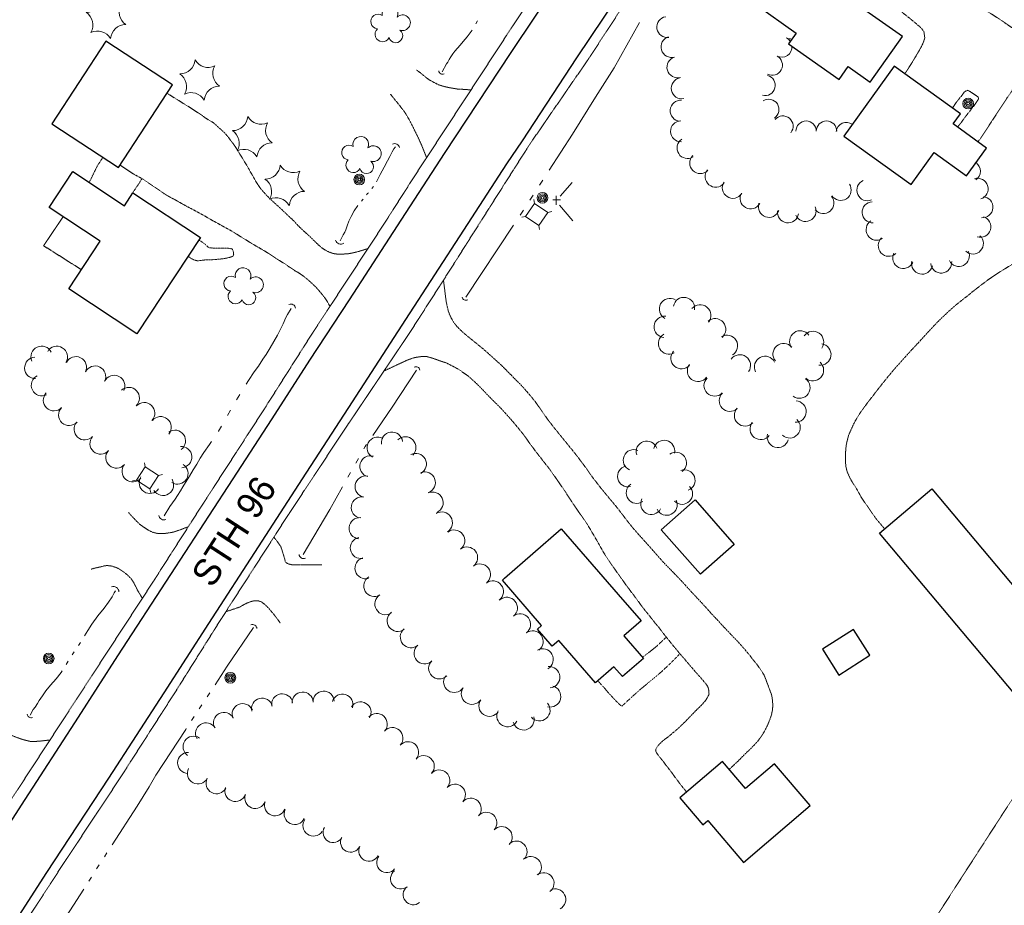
# Model space of a CAD drawing. Extents: x 863487 to 870045, y 569252 to 575761.
# Tile 58 of 66: x 868514 to 868885, y 573684 to 574017. Entities that reach past the tile are written whole.
import ezdxf

# ---------------------------------------------------------------- set-up
doc = ezdxf.new("R2010")
doc.units = 0
doc.header["$LTSCALE"] = 0.005
doc.header["$MEASUREMENT"] = 0
for name, pattern in [('DGN Style 3', [37.5, 25, -12.5]), ('DGN Style 4', [56.5, 25, -12.5, 6.5, -12.5]), ('DGN Style 5', [20, 10, -10]), ('DGN Style 6', [74.75, 25, -12.5, 6.25, -12.5, 6, -12.5])]:
    doc.linetypes.add(name, pattern=pattern)
for name, color, linetype, lineweight in [('E_DWY', 2, 'DGN Style 3', 15), ('E_LAND_Vegetation', 3, 'Continuous', 15), ('E_MAP_Limits', 3, 'DGN Style 3', 15), ('E_MISCPROP', 30, 'Continuous', 15), ('E_MISCPROP_HvyDash', 241, 'DGN Style 3', 25), ('E_MISCPROP_HvyLine', 241, 'Continuous', 25), ('E_MISCPROP_Railing', 30, 'Continuous', 15), ('E_PATH_Sidewalk', 2, 'DGN Style 5', 15), ('E_RDWY', 21, 'Continuous', 25), ('E_RDWY_Gravel', 21, 'DGN Style 3', 25), ('E_RDWY_Name', 21, 'Continuous', 15), ('E_UTL_AboveGroundPipe', 30, 'DGN Style 4', 15), ('E_WTR', 4, 'DGN Style 6', 15)]:
    doc.layers.add(name, color=color, linetype=linetype, lineweight=lineweight)
doc.styles.add('Style-IGR_FONT_0', font='IGR_FONT_0.shx')

# ---------------------------------------------------------------- blocks, each defined once
blk = doc.blocks.new('CULVRT_7')
at = {"layer": 'E_MISCPROP_Railing', "color": 40, "linetype": 'Continuous', "lineweight": 0}
blk.add_arc((10, 7.5), 12.5, 216.8789, 323.1185, dxfattribs=at)
blk = doc.blocks.new('CULVRT_8')
at = {"layer": 'E_MISCPROP_Railing', "color": 40, "linetype": 'Continuous', "lineweight": 0}
blk.add_arc((10, 7.5), 12.5, 216.8793, 323.1188, dxfattribs=at)
blk = doc.blocks.new('CULVRT_9')
at = {"layer": 'E_MISCPROP_Railing', "color": 40, "linetype": 'Continuous', "lineweight": 0}
blk.add_arc((10, 7.5), 12.5, 216.8793, 323.1189, dxfattribs=at)
blk = doc.blocks.new('CULVRT_10')
at = {"layer": 'E_MISCPROP_Railing', "color": 40, "linetype": 'Continuous', "lineweight": 0}
blk.add_arc((10, 7.5), 12.5, 216.8793, 323.1189, dxfattribs=at)
blk = doc.blocks.new('CULVRT_11')
at = {"layer": 'E_MISCPROP_Railing', "color": 40, "linetype": 'Continuous', "lineweight": 0}
blk.add_arc((10, 7.5), 12.5, 216.8784, 323.1179, dxfattribs=at)
blk = doc.blocks.new('CULVRT_12')
at = {"layer": 'E_MISCPROP_Railing', "color": 40, "linetype": 'Continuous', "lineweight": 0}
blk.add_arc((10, 7.5), 12.5, 216.8791, 323.1186, dxfattribs=at)
blk = doc.blocks.new('CULVRT_13')
at = {"layer": 'E_MISCPROP_Railing', "color": 40, "linetype": 'Continuous', "lineweight": 0}
blk.add_arc((10, 7.5), 12.5, 216.8801, 323.1197, dxfattribs=at)
blk = doc.blocks.new('CULVRT_14')
at = {"layer": 'E_MISCPROP_Railing', "color": 40, "linetype": 'Continuous', "lineweight": 0}
blk.add_arc((10, 7.5), 12.5, 216.879, 323.1186, dxfattribs=at)
blk = doc.blocks.new('CULVRT_15')
at = {"layer": 'E_MISCPROP_Railing', "color": 40, "linetype": 'Continuous', "lineweight": 0}
blk.add_arc((10, 7.5), 12.5, 216.8793, 323.1188, dxfattribs=at)
blk = doc.blocks.new('CULVRT_16')
at = {"layer": 'E_MISCPROP_Railing', "color": 40, "linetype": 'Continuous', "lineweight": 0}
blk.add_arc((10, 7.5), 12.5, 216.8797, 323.1192, dxfattribs=at)
blk = doc.blocks.new('CULVRT_17')
at = {"layer": 'E_MISCPROP_Railing', "color": 40, "linetype": 'Continuous', "lineweight": 0}
blk.add_arc((10, 7.5), 12.5, 216.8801, 323.1197, dxfattribs=at)
blk = doc.blocks.new('POLE')
at = {"layer": 'E_MISCPROP', "color": 20, "linetype": 'Continuous', "lineweight": 0}
for centre, radius in [((-0.01, 0.02), 2.02), ((-0.01, 0.03), 1.52), ((0, -0.01), 1.01), ((0, 0), 0.502)]:
    blk.add_circle(centre, radius, dxfattribs=at)
blk = doc.blocks.new('PED')
at = {"layer": 'E_UTL_AboveGroundPipe', "color": 101, "linetype": 'Continuous', "lineweight": 13}
for p, q in [((-3.12, 2.9), (-4.17, 3.96)), ((2.88, 2.9), (3.94, 3.96)), ((-4.18, -4.16), (-3.12, -3.1)), ((3.94, -4.16), (2.88, -3.1))]:
    blk.add_line(p, q, dxfattribs=at)
at = {"layer": 'E_UTL_AboveGroundPipe', "color": 101, "linetype": 'Continuous', "lineweight": 13, "flags": 128}
blk.add_lwpolyline([(-3.12, -3.1), (2.88, -3.1), (2.88, 2.9), (-3.12, 2.9)], close=True, dxfattribs=at)
blk = doc.blocks.new('POLE_1')
at = {"layer": 'E_MISCPROP', "color": 20, "linetype": 'Continuous', "lineweight": 0}
for centre, radius in [((-0.01, 0.02), 2.02), ((-0.01, 0.03), 1.52), ((0, -0.01), 1.01), ((0, 0), 0.502)]:
    blk.add_circle(centre, radius, dxfattribs=at)
blk = doc.blocks.new('POLE_2')
at = {"layer": 'E_MISCPROP', "color": 20, "linetype": 'Continuous', "lineweight": 0}
for centre, radius in [((-0.01, 0.02), 2.02), ((-0.01, 0.03), 1.52), ((0, -0.01), 1.01), ((0, 0), 0.502)]:
    blk.add_circle(centre, radius, dxfattribs=at)
blk = doc.blocks.new('PINEL')
at = {"layer": 'E_LAND_Vegetation', "color": 93, "linetype": 'Continuous', "lineweight": 0}
for centre, start, end in [((-8.14, 7.32), 275.2113, 0.9763), ((2.26, 10.71), 215.2113, 300.9763), ((10.41, 3.41), 155.2113, 240.9763), ((-10.4, -3.39), 335.2113, 60.9763), ((8.15, -7.3), 95.2114, 180.9763), ((-2.25, -10.7), 35.2113, 120.9763)]:
    blk.add_arc(centre, 5.72, start, end, dxfattribs=at)
blk = doc.blocks.new('TREE')
at = {"layer": 'E_LAND_Vegetation', "color": 93, "linetype": 'Continuous', "lineweight": 0}
for centre, radius, start, end in [((-1.47, 4.28), 2.78, 1.3946, 209.1676), ((3.57, 2.42), 2.97, 278.4237, 139.6576), ((-4.47, 0.2), 2.78, 78.0716, 279.0827), ((-2.01, -4.2), 2.61, 140.7798, 358.7124), ((3.46, -3.43), 2.97, 196.0746, 79.0478)]:
    blk.add_arc(centre, radius, start, end, dxfattribs=at)

msp = doc.modelspace()

# ---------------------------------------------------------------- linework, layer by layer
at = {"layer": 'E_DWY', "color": 51, "linetype": 'DGN Style 3', "flags": 128}
for points in [[(868792.38, 574096.32), (868793.31, 574092.66), (868793.69, 574091.77), (868794.33, 574090.31), (868795.05, 574088.89), (868795.77, 574087.55), (868796.59, 574086.09), (868797.35, 574085.04), (868798.18, 574084.02), (868799.13, 574082.96), (868800.34, 574081.58), (868801.51, 574080.34), (868802.83, 574079.15), (868804.43, 574077.77), (868805.83, 574076.6), (868807.46, 574075.16), (868809.08, 574073.8), (868811.17, 574072.1), (868813.21, 574070.44), (868814.72, 574069.21), (868817.15, 574067.16), (868818.8, 574065.91), (868820.63, 574064.55), (868822.32, 574063.26), (868823.98, 574061.75), (868826.95, 574059.16), (868830.5, 574056.46), (868833.16, 574054.51), (868835.42, 574052.91), (868837.8, 574051), (868840.83, 574048.57), (868843.85, 574046.24), (868847.13, 574043.65), (868849.69, 574041.63), (868853.27, 574038.84), (868855.7, 574036.96), (868858.38, 574034.9), (868860.86, 574032.99), (868863.15, 574031.18), (868864.81, 574029.88), (868865.77, 574029.2), (868867.41, 574027.94), (868869.53, 574026.31), (868871.6, 574024.81), (868873.5, 574023.49), (868876.39, 574021.68), (868878.93, 574020.17), (868881.39, 574018.66), (868883.96, 574017.01), (868886.11, 574015.49), (868887.88, 574014.23), (868889.05, 574013.24), (868890.64, 574011.54), (868891.63, 574010.38), (868892.56, 574009.13), (868893.54, 574007.6), (868893.92, 574006.58), (868894.15, 574005.62), (868894.19, 574004.33), (868893.73, 574002.51), (868893.29, 574001.16), (868892.9, 574000.16), (868892.17, 573998.63), (868891.44, 573997.07), (868890.59, 573995.24), (868889.73, 573993.54), (868888.6, 573991.5), (868887.68, 573990.04), (868886.17, 573987.84), (868884.56, 573985.4), (868882.9, 573982.91), (868881.47, 573980.68), (868880.37, 573979.1), (868879.09, 573977.01), (868878.12, 573975.58), (868877.16, 573974.1), (868876, 573972.42), (868875.16, 573971.21)], [(868774.94, 574071.36), (868778.02, 574071.68), (868780.5, 574072.19), (868783.44, 574072.57), (868786.05, 574072.62), (868788.64, 574072.38), (868791.11, 574071.79), (868794.85, 574070.21), (868796.77, 574069.27), (868798.57, 574068.29), (868800.6, 574067.05), (868803, 574065.43), (868804.85, 574064.08), (868807.28, 574062.23), (868809.7, 574060.42), (868812.01, 574058.65), (868814.56, 574056.43), (868816.59, 574054.54), (868818.61, 574052.46), (868820.28, 574050.53), (868822.29, 574047.94), (868824, 574045.6), (868825.37, 574043.68), (868826.48, 574042.1), (868827.25, 574040.8), (868828.22, 574038.75), (868829.83, 574035.86), (868831.24, 574033.73), (868832.63, 574031.89), (868834.07, 574030.19), (868835.76, 574028.35), (868837.23, 574027.08), (868838.63, 574026.05), (868840.17, 574024.93), (868842.24, 574023.36), (868844.98, 574021.26), (868848.26, 574018.7), (868850.88, 574016.58), (868853.39, 574014.44), (868854.77, 574012.88), (868855.14, 574010.38), (868854.61, 574008.71), (868853.79, 574006.97), (868852.83, 574005.3), (868851.96, 574003.83), (868851.06, 574002.29), (868850.12, 574000.75), (868848.76, 573998.63), (868847.59, 573996.84), (868847.58, 573996.83)], [(869027.96, 574034.78), (869030.13, 574032.36), (869031.11, 574031.04), (869032.46, 574029.44), (869033.17, 574028.46), (869034.13, 574026.64), (869034.91, 574024.85), (869035.33, 574023.3), (869035.47, 574021.81), (869035.28, 574020.41), (869034.83, 574018.44), (869033.73, 574015.78), (869032.63, 574013.58), (869031.11, 574010.79), (869029.77, 574008.49), (869027.28, 574004.45), (869024.8, 574000.76), (869023.27, 573998.72), (869021.57, 573996.6), (869019.33, 573994.09), (869016.85, 573991.31), (869013.3, 573987.37), (869010.64, 573984.36), (869008.62, 573982.2), (869005.95, 573979.39), (869003.16, 573976.55), (868999.68, 573973.27), (868997.02, 573970.63), (868993.68, 573967.4), (868991.07, 573964.96), (868989.19, 573963.2), (868986.9, 573961.12), (868983.48, 573958.06), (868981.25, 573956.08), (868979.11, 573954.16), (868977.05, 573952.33), (868975.63, 573951.25), (868973.88, 573950.04), (868971.73, 573948.69), (868970.02, 573947.69), (868967.87, 573946.49), (868965.55, 573945.21), (868963.06, 573943.94), (868960.94, 573942.95), (868958.57, 573942.05), (868955.77, 573941.26), (868953.22, 573940.72), (868950.53, 573940.2), (868948.21, 573939.84), (868945.88, 573939.53), (868943.11, 573939.12), (868940.37, 573938.69), (868938.21, 573938.3), (868935.38, 573937.81), (868932.25, 573937.36), (868929.09, 573937.02), (868926.32, 573936.67), (868922.5, 573936.39), (868919.48, 573935.92), (868916.16, 573935.54), (868913.89, 573935.22), (868911.77, 573934.89), (868908.69, 573934.51), (868907.35, 573934.34), (868906.65, 573934.15), (868903.96, 573933.15), (868898.41, 573930.84), (868892.9, 573928.01), (868890.76, 573926.72), (868887.38, 573924.7), (868884.09, 573922.7), (868881.02, 573920.7), (868878.38, 573918.86), (868875.71, 573916.82), (868873.49, 573915.11), (868871.18, 573913.2), (868868.77, 573911.36), (868866.16, 573909.23), (868863.78, 573907.07), (868861.63, 573905.06), (868859.59, 573903.05), (868856.98, 573900.27), (868854.92, 573898.06), (868852.72, 573895.61), (868849.53, 573892.22), (868845.68, 573887.95), (868843.5, 573885.48), (868840.82, 573882.27), (868839.07, 573880.07), (868837.18, 573877.68), (868835.35, 573875.3), (868833.44, 573872.82), (868832, 573870.9), (868830.54, 573868.77), (868829.04, 573866.36), (868828.28, 573864.86), (868827.22, 573862.52), (868826.8, 573861.61), (868826.45, 573860.78), (868825.8, 573858.29), (868825.5, 573856.75), (868825.24, 573853.72)], [(868684.25, 573990.79), (868680.88, 573991.03), (868679.1, 573991.13), (868677.55, 573991.39), (868676.08, 573991.63), (868675.01, 573991.88), (868673.68, 573992.19), (868672.06, 573992.71), (868670.41, 573993.55), (868668.47, 573994.58), (868667.32, 573995.46), (868666.38, 573996.21), (868665.27, 573997.16), (868664.17, 573997.97), (868663.75, 573998.24)], [(868645.42, 573931.04), (868643.06, 573930.32), (868642.04, 573930), (868640.6, 573929.62), (868639.11, 573929.31), (868638.24, 573929.14), (868637, 573929.02), (868636.05, 573929), (868635.14, 573928.95), (868633.84, 573928.98), (868632.4, 573929.17), (868630.85, 573929.71), (868629.85, 573930.2), (868628.59, 573930.97), (868627.46, 573931.81), (868626.5, 573932.69), (868625.52, 573933.65), (868624.79, 573934.33), (868623.35, 573935.79), (868622, 573936.96), (868620.48, 573938.36), (868619.24, 573939.57), (868617.69, 573941.27), (868616.95, 573941.99), (868615.92, 573942.9), (868615.11, 573943.7), (868612.92, 573945.8), (868610.36, 573948.09), (868607.92, 573950.4), (868606.27, 573952.17), (868605.2, 573953.39), (868603.96, 573955.08), (868603.07, 573956.55), (868602.24, 573958.11), (868601.22, 573959.79), (868600.63, 573960.91), (868599.3, 573963.18), (868597.97, 573965.35), (868597.11, 573966.76), (868596.42, 573967.87), (868595.65, 573969.1), (868594.71, 573970.49), (868593.35, 573972.27), (868592.42, 573973.51), (868591.49, 573974.54), (868590.64, 573975.36), (868589.62, 573976.24), (868588.89, 573976.91), (868587.92, 573977.82), (868587.2, 573978.43), (868584.3, 573980.18), (868583.68, 573980.65), (868582.38, 573981.59), (868581.37, 573982.22), (868578.63, 573984.01), (868577.2, 573984.91), (868569.76, 573989.51)], [(868653.88, 573989.18), (868654.89, 573987.93), (868656.92, 573985.47), (868658.87, 573982.94), (868660.06, 573981.15), (868661.1, 573979.31), (868662.51, 573976.57), (868663.35, 573974.83), (868664.49, 573972.56), (868665.06, 573971.23), (868665.66, 573969.93), (868666.06, 573968.92), (868666.4, 573968.09), (868667.52, 573965.25)], [(868867.46, 573976.74), (868868.34, 573977.88), (868869.23, 573979.06), (868870.55, 573980.87), (868871.95, 573982.66), (868873.18, 573984.23), (868874.06, 573985.39), (868874.74, 573986.36), (868875.17, 573987.09), (868875.18, 573987.11), (868875.37, 573987.46), (868875.29, 573988.04), (868874.24, 573988.83), (868873.36, 573989.39), (868872.65, 573989.88), (868871.87, 573990.37), (868871.23, 573990.64), (868870.1, 573990.12), (868869.13, 573988.75), (868867.8, 573987.14), (868866.7, 573985.69), (868866.01, 573984.61), (868865.54, 573983.93)], [(868631.11, 573909.26), (868629.85, 573911.52), (868628.91, 573912.83), (868627.88, 573914.18), (868626.82, 573915.38), (868625.86, 573916.51), (868624.78, 573917.51), (868623.58, 573918.62), (868622.18, 573919.85), (868620.69, 573920.99), (868619.26, 573921.98), (868618.06, 573922.62), (868616.85, 573923.46), (868615.69, 573924.21), (868614.13, 573925.29), (868612.47, 573926.32), (868610.91, 573927.25), (868609.62, 573928.14), (868608.04, 573929.19), (868606.12, 573930.38), (868604.31, 573931.41), (868601.99, 573932.77), (868600.15, 573933.89), (868598.19, 573935.12), (868595.92, 573936.52), (868594.44, 573937.45), (868592.74, 573938.4), (868591.1, 573939.29), (868589.1, 573940.41), (868586.85, 573941.62), (868585.18, 573942.6), (868583.19, 573943.76), (868581.47, 573944.67), (868579.44, 573945.78), (868577.66, 573946.69), (868575.85, 573947.7), (868574.11, 573948.67), (868572.66, 573949.49), (868571.57, 573950.05), (868570.6, 573950.58), (868570.01, 573950.91), (868568.69, 573951.72), (868566.97, 573952.95), (868565.61, 573953.87), (868564.83, 573954.33), (868563.59, 573955.17), (868562.58, 573955.91), (868561.56, 573956.58), (868560.66, 573957.21), (868560.24, 573957.45), (868557.04, 573959.17), (868552.05, 573962.48)], [(868673.86, 573919.13), (868674.34, 573915.47), (868674.63, 573912.99), (868674.9, 573911.02), (868675.21, 573909.53), (868675.6, 573907.8), (868676.11, 573906.36), (868676.69, 573905.08), (868677.56, 573903.52), (868678.71, 573901.97), (868679.99, 573900.63), (868681.7, 573899.08), (868683.8, 573897.33), (868686.6, 573895.07), (868688.81, 573893.26), (868691.49, 573890.91), (868693.74, 573888.86), (868695.6, 573887.2), (868697.67, 573885.13), (868698.95, 573883.82), (868699.3, 573883.5), (868700.96, 573881.73), (868702.71, 573880.05), (868704.48, 573878.09), (868706.69, 573875.55), (868708.83, 573872.86), (868710.79, 573870.03), (868712.94, 573866.94), (868715.37, 573863.79), (868718.14, 573860.38), (868719.8, 573858.34), (868721.83, 573855.86), (868723.85, 573853.35), (868725.93, 573850.59), (868727.75, 573848.16), (868729.59, 573845.48), (868731.15, 573843.44), (868733.18, 573840.82), (868736.07, 573837.33), (868738.6, 573834.32), (868740.63, 573831.73), (868743.01, 573828.58), (868744.88, 573826.24), (868747.24, 573823.52), (868749.82, 573820.67), (868753, 573817.11), (868756.83, 573812.76), (868759.33, 573810.23), (868761.51, 573807.99), (868763.54, 573805.84), (868764.34, 573804.98), (868765.25, 573803.96), (868767.25, 573801.76), (868768.99, 573799.91), (868770.84, 573797.95), (868773.32, 573795.24), (868774.9, 573793.45), (868777.07, 573791.17), (868778.85, 573789.18), (868780.97, 573786.99), (868782.8, 573785.02), (868784.89, 573782.9), (868787.09, 573780.4), (868788.91, 573778.25), (868790.12, 573776.66), (868791.25, 573775.26), (868792.14, 573774.16), (868793.19, 573772.72), (868793.69, 573771.97), (868794.4, 573770.81), (868794.71, 573770.24), (868794.91, 573769.73), (868796.9, 573764.43), (868797.02, 573764.09), (868797.22, 573763.59), (868797.51, 573762.71), (868797.73, 573761.21), (868797.89, 573759.32), (868797.8, 573757.53), (868797.38, 573755.4), (868796.93, 573754.1), (868796.13, 573752.09), (868795.09, 573749.93), (868794.23, 573748.41), (868793.2, 573746.87), (868792.25, 573745.62), (868791.07, 573744.32), (868789.47, 573742.65), (868788.15, 573741.43), (868787.43, 573740.73), (868786.99, 573740.31), (868785.33, 573738.6), (868784.32, 573737.61), (868782.81, 573736.2), (868781.5, 573734.98)], [(868765.43, 573726.46), (868764.85, 573727.12), (868763.64, 573728.63), (868762, 573730.76), (868760.73, 573732.48), (868759.48, 573734.21), (868758.51, 573735.45), (868757.56, 573736.67), (868756.58, 573737.99), (868755.55, 573739.25), (868754.69, 573740.39), (868753.93, 573741.54), (868753.76, 573742.19), (868753.92, 573742.78), (868754.91, 573744.19), (868756.38, 573745.64), (868758.44, 573747.16), (868762.48, 573750.57), (868764.99, 573753.03), (868766.44, 573754.51), (868768.24, 573756.4), (868769.83, 573757.97), (868771.54, 573759.68), (868772.83, 573761.24), (868773.88, 573763.21), (868773.7, 573765.27), (868773.21, 573766.48), (868772.11, 573767.86), (868770.65, 573769.58), (868769.26, 573771.09), (868767.86, 573772.72), (868766.61, 573774.16), (868765.74, 573775.19), (868765.02, 573776.05), (868764.5, 573776.71), (868763.4, 573777.9), (868761.92, 573779.68), (868760, 573781.97), (868758.42, 573783.98), (868756.71, 573786.09), (868754.98, 573788.41), (868753.33, 573790.34), (868751.39, 573792.85), (868749.85, 573794.73), (868748.3, 573796.72), (868746.49, 573799.25), (868744.69, 573801.6), (868742.63, 573804.37), (868740.97, 573806.68), (868739.47, 573808.82), (868738, 573810.86), (868736.65, 573812.77), (868735.03, 573815.19), (868733.76, 573817.32), (868731.86, 573820.73), (868729.98, 573823.93), (868727.91, 573827.44), (868726.41, 573829.6), (868725.26, 573831.24), (868723.68, 573833.47), (868722.26, 573835.57), (868720.86, 573837.74), (868719.53, 573839.85), (868713.73, 573848.14), (868711.01, 573851.57), (868708.88, 573854.32), (868706.9, 573856.95), (868705.47, 573858.94), (868704.06, 573860.94), (868702.29, 573863.13), (868700.09, 573865.78), (868697.08, 573869.17), (868694.94, 573871.5), (868692.72, 573873.66), (868690.36, 573876.06), (868688.23, 573878.3), (868686.01, 573880.52), (868683.4, 573882.87), (868681.38, 573884.32), (868679.52, 573885.6), (868677.49, 573886.69), (868674.94, 573887.99), (868672.59, 573888.75), (868670.36, 573889.58), (868668.97, 573890.01), (868667.55, 573890.4), (868666.21, 573890.46), (868664.78, 573890.3), (868662.95, 573889.99), (868660.41, 573889.14), (868651.47, 573884.98)], [(868825.24, 573853.72), (868825.23, 573852.13), (868825.24, 573850.77), (868825.48, 573848.65), (868825.89, 573847.06), (868826.87, 573844.82), (868827.89, 573842.97), (868829.05, 573841.29), (868829.85, 573839.84), (868830.39, 573838.89), (868831.21, 573837.4), (868832.32, 573835.77), (868833.58, 573833.97), (868834.42, 573832.78), (868835.33, 573831.39), (868835.79, 573830.73), (868836.37, 573829.91), (868836.56, 573829.59), (868839.98, 573825.55)], [(868577.79, 573826.32), (868574.69, 573825.15), (868573.45, 573824.74), (868572.23, 573824.32), (868570.86, 573824.05), (868569.19, 573823.83), (868567.53, 573823.77), (868566.02, 573823.81), (868564.18, 573824.29), (868562.48, 573825.15), (868560.64, 573826.37), (868559.23, 573827.45), (868558.08, 573828.64), (868557.09, 573829.64), (868556.14, 573830.69), (868555.28, 573831.64)], [(868610.01, 573822.39), (868612.53, 573819), (868612.99, 573817.75), (868613.36, 573816.43), (868613.65, 573815.53), (868614.06, 573814.2), (868614.29, 573813.17), (868614.64, 573812.74), (868615.49, 573812.31), (868616.76, 573812.01), (868618.34, 573811.98), (868619.97, 573812), (868622.31, 573811.92), (868624.12, 573811.91), (868626.35, 573811.94), (868627.59, 573811.96), (868628.1, 573811.99)], [(868525.69, 573746.02), (868521.94, 573745.6), (868520.44, 573745.49), (868518.24, 573745.49), (868516.38, 573745.93), (868514.95, 573746.35), (868512.72, 573747.14), (868510.85, 573747.9), (868509.13, 573748.99), (868507.06, 573750.53), (868505.19, 573751.97), (868503.48, 573753.46), (868501.76, 573755.12), (868499.88, 573756.73), (868497.89, 573758.4), (868495.05, 573760.95), (868492.21, 573763.56), (868490.1, 573765.41), (868488.43, 573766.93), (868486.32, 573768.81), (868484.28, 573770.78), (868482.41, 573772.75), (868480.59, 573774.57), (868479.09, 573775.94), (868477.46, 573777.56), (868475.35, 573779.6), (868472.85, 573782.02), (868470.98, 573783.68), (868469.55, 573785.02), (868468.12, 573786.37), (868466.85, 573787.38), (868465.89, 573788.26), (868465.02, 573789.03), (868463.95, 573790.06), (868463.51, 573790.31), (868463.53, 573790.58), (868463.94, 573791.09), (868464.08, 573791.34), (868463.91, 573791.69), (868455.43, 573799.03), (868446.84, 573806.71), (868440.2, 573812.91)], [(868560.47, 573799.36), (868558.71, 573802.26), (868557.9, 573803.91), (868557.19, 573805.3), (868556.21, 573806.76), (868554.9, 573808.11), (868553.75, 573809.03), (868552.79, 573809.72), (868551.75, 573810.42), (868550.5, 573811.02), (868548.83, 573811.51), (868547.24, 573811.72), (868545.91, 573811.53), (868544.43, 573811.13), (868542.7, 573810.76), (868541.58, 573810.44), (868541.08, 573810.32)], [(868591.94, 573794.32), (868597.15, 573796.09), (868598.95, 573797.12), (868600.06, 573797.66), (868601.96, 573798.34), (868604.07, 573798.46), (868605.36, 573797.98), (868606.78, 573796.88), (868607.36, 573796.32), (868608.05, 573795.57), (868608.85, 573794.65), (868609.62, 573793.76), (868610.44, 573792.71), (868611.45, 573791.36), (868612.17, 573790.4), (868612.53, 573789.94)]]:
    msp.add_lwpolyline(points, dxfattribs=at)
at = {"layer": 'E_LAND_Vegetation', "color": 93, "linetype": 'Continuous'}
for centre, radius, start, end in [((868758.17, 574014.45), 3.97, 99.015, 278.9997), ((868759.78, 574006.98), 3.97, 106.6959, 286.6806), ((868804.93, 574013.8), 3.85, 240.5299, 273.2916), ((868801.26, 574006.96), 3.85, 32.5672, 62.3511), ((868801.26, 574006.96), 3.85, 242.3664, 4.48), ((868762, 573999.34), 3.97, 106.0285, 286.0132), ((868797.67, 574000.15), 3.85, 242.157, 62.1417), ((868763.64, 573991.4), 3.97, 101.1848, 281.1695), ((868794.95, 573992.5), 3.85, 255.3188, 75.3035), ((868763.21, 573982.93), 3.97, 85.3074, 265.2921), ((868796.37, 573983.42), 3.85, 302.9679, 122.9525), ((868763.35, 573975.22), 3.97, 91.5288, 271.5135), ((868801.69, 573977.15), 3.85, 320.1414, 140.1261), ((868810.43, 573975.24), 3.85, 0.1742, 180.1589), ((868818.13, 573975.25), 3.85, 359.9605, 179.9452), ((868825.6, 573974.72), 3.85, 54.6935, 174.0224), ((868765.79, 573968.92), 3.97, 122.4222, 302.4068), ((868770.57, 573963.25), 3.97, 135.2969, 315.2815), ((868872.09, 573960.21), 3.97, 304.7776, 53.7417), ((868776.4, 573958.13), 3.97, 140.099, 320.0837), ((868782.85, 573953.93), 3.97, 146.671, 326.6557), ((868833.5, 573953.02), 3.97, 113.1429, 293.1276), ((868875.02, 573953.55), 3.97, 287.4598, 107.4444), ((868789.54, 573949.97), 3.97, 150.8862, 330.8709), ((868823.43, 573953.15), 3.97, 213.3394, 33.3241), ((868796.42, 573946.77), 3.97, 160.3344, 340.3191), ((868816.93, 573948.2), 3.97, 220.259, 40.2437), ((868835.51, 573944.72), 3.97, 93.0687, 273.0534), ((868876.81, 573946.63), 3.97, 265.8444, 85.8291), ((868803.62, 573944.73), 3.97, 171.7035, 351.6882), ((868810.23, 573945.2), 3.97, 203.9411, 23.9257), ((868837, 573938.15), 3.97, 123.0393, 303.024), ((868876.03, 573939.24), 3.97, 252.6328, 72.6175), ((868841.56, 573932.11), 3.97, 132.5232, 312.5079), ((868873.22, 573932.97), 3.97, 227.5066, 47.4913), ((868867.94, 573928.28), 3.97, 206.3248, 26.3095), ((868847.02, 573927.53), 3.97, 153.6454, 333.6301), ((868854.1, 573925.38), 3.97, 167.2007, 347.1854), ((868861.3, 573925.79), 3.97, 185.6533, 5.638), ((868759.18, 573908.3), 4.02, 61.3761, 241.3608), ((868764.43, 573908.65), 4.02, 349.9546, 169.9393), ((868770.56, 573905.88), 4.02, 320.7231, 140.7078), ((868757.19, 573901.57), 4.02, 84.9521, 264.9368), ((868776.16, 573900.69), 4.02, 310.3735, 130.3581), ((868808.22, 573896.1), 4.02, 35.6825, 215.6671), ((868813.03, 573895.89), 4.02, 324.7864, 144.7711), ((868758.83, 573895.3), 4.02, 118.8331, 298.8178), ((868780.61, 573894.45), 4.02, 300.6534, 120.638), ((868522.51, 573890.32), 4.01, 24.9602, 204.9449), ((868528.24, 573890.28), 4.01, 328.9426, 148.9273), ((868763.52, 573889.78), 4.02, 137.8837, 317.8684), ((868801.96, 573891.31), 4.02, 39.8764, 219.8611), ((868815.8, 573891.16), 4.02, 262.4457, 82.4303), ((868520.13, 573886.12), 4.01, 91.8207, 271.8054), ((868535.44, 573886.36), 4.01, 333.9636, 153.9483), ((868785.5, 573887.07), 4.02, 324.5289, 144.5136), ((868794.99, 573886.49), 4.02, 26.9967, 206.9813), ((868542.64, 573882.84), 4.01, 333.9636, 153.9483), ((868769.72, 573884.99), 4.02, 143.5183, 323.503), ((868813.02, 573885.23), 4.02, 228.1363, 48.121), ((868522.65, 573879.58), 4.01, 116.005, 295.9897), ((868549.84, 573879.32), 4.01, 333.9636, 153.9483), ((868775.99, 573879.5), 4.02, 135.6419, 315.6265), ((868807.93, 573878.71), 4.02, 234.6131, 54.5978), ((868555.35, 573874.78), 4.01, 313.3233, 133.308), ((868527.16, 573873.95), 4.01, 135.893, 315.8777), ((868781.72, 573873.74), 4.02, 133.3422, 313.3269), ((868532.91, 573868.42), 4.01, 137.1378, 317.1225), ((868561.15, 573869.08), 4.01, 316.589, 136.5737), ((868787.43, 573868.25), 4.02, 136.6834, 316.6681), ((868806.46, 573869.67), 4.02, 267.2836, 87.2683), ((868567.35, 573863.78), 4.01, 320.4641, 140.4488), ((868804.23, 573863.73), 4.02, 227.9651, 47.9498), ((868538.75, 573863), 4.01, 138.2332, 318.2179), ((868793.34, 573863.13), 4.02, 142.5893, 322.5739), ((868544.73, 573857.66), 4.01, 138.2332, 318.2179), ((868572.72, 573858.68), 4.01, 305.3094, 125.2941), ((868649.08, 573856.05), 4.01, 61.6434, 241.6281), ((868654.46, 573857.95), 4.01, 7.3336, 187.3182), ((868659.47, 573856.18), 4.01, 314.3147, 134.2994), ((868799.79, 573860.14), 4.02, 164.4374, 344.4221), ((868575.07, 573852.55), 4.01, 273.6631, 93.6478), ((868750.41, 573854.61), 3.97, 18.4217, 198.4064), ((868756.96, 573854.9), 3.97, 347.8715, 167.8562), ((868550.7, 573852.39), 4.01, 139.5332, 319.5178), ((868646.39, 573849.05), 4.01, 74.5638, 254.5485), ((868663.42, 573849.95), 4.01, 298.26, 118.2446), ((868745.51, 573851.4), 3.97, 67.259, 247.2436), ((868761.43, 573850.37), 3.97, 306.0306, 126.0153), ((868556.8, 573847.18), 4.01, 139.5332, 319.5178), ((868573.66, 573846.35), 4.01, 238.3219, 58.3066), ((868743.38, 573845.28), 3.97, 103.0107, 282.9954), ((868563.26, 573842.85), 4.01, 146.0347, 326.0194), ((868644.56, 573841.41), 4.01, 79.0442, 259.0289), ((868666.79, 573843), 4.01, 290.6823, 110.667), ((868764.64, 573843.81), 3.97, 290.3213, 110.306), ((868568.23, 573842.07), 4.01, 212.1523, 32.1369), ((868746.64, 573839.04), 3.97, 124.5297, 304.5144), ((868763.72, 573838.71), 3.97, 224.7238, 44.7085), ((868643.15, 573833.58), 4.01, 80.9974, 260.9821), ((868669.74, 573835.38), 4.01, 294.4778, 114.4625), ((868752.11, 573834.89), 3.97, 151.8853, 331.87), ((868757.91, 573834.58), 3.97, 205.3462, 25.3309), ((868642.32, 573825.74), 4.01, 84.7191, 264.7038), ((868673.23, 573827.87), 4.01, 301.6392, 121.6239), ((868642.76, 573818.35), 4.01, 100.9603, 280.945), ((868677.87, 573821.09), 4.01, 307.2344, 127.2191), ((868682.73, 573814.7), 4.01, 307.2344, 127.2191), ((868644.54, 573810.7), 4.01, 105.5256, 285.5103), ((868687.58, 573808.31), 4.01, 307.2344, 127.2191), ((868647.86, 573804.06), 4.01, 121.2155, 301.2002), ((868692.44, 573801.92), 4.01, 307.2344, 127.2191), ((868652.02, 573797.2), 4.01, 121.2155, 301.2002), ((868697.71, 573795.75), 4.01, 309.7743, 129.759), ((868656.65, 573790.9), 4.01, 126.8744, 306.859), ((868702.68, 573789.52), 4.01, 308.1919, 128.1766), ((868661.6, 573784.76), 4.01, 130.4439, 310.4286), ((868707.41, 573783.14), 4.01, 305.9086, 125.8933), ((868666.8, 573778.65), 4.01, 130.4439, 310.4286), ((868711.23, 573776.37), 4.01, 299.2615, 119.2461), ((868672.27, 573773), 4.01, 134.8617, 314.8464), ((868677.91, 573767.92), 4.01, 145.8918, 325.8764), ((868713.7, 573769.65), 4.01, 275.7379, 95.7226), ((868613.15, 573759.45), 3.97, 10.0409, 190.0256), ((868620.8, 573760.11), 3.97, 2.9737, 182.9583), ((868628.71, 573760.47), 3.97, 2.2959, 182.2806), ((868635.83, 573759.33), 3.97, 342.8204, 162.8051), ((868684.56, 573763.42), 4.01, 145.8918, 325.8764), ((868714.03, 573762.41), 4.01, 256.1897, 76.1743), ((868598.24, 573755.75), 3.97, 23.3575, 203.3421), ((868605.54, 573757.83), 3.97, 14.1612, 194.1458), ((868642.61, 573756.42), 3.97, 328.8986, 148.8833), ((868691.2, 573758.92), 4.01, 145.8918, 325.8764), ((868709.99, 573757.22), 4.01, 220.821, 40.8057), ((868591.2, 573752.45), 3.97, 27.9388, 207.9235), ((868648.72, 573752.04), 3.97, 317.9689, 137.9536), ((868697.97, 573755), 4.01, 151.1444, 331.1291), ((868584.46, 573748.5), 3.97, 31.3964, 211.381), ((868704.04, 573753.78), 4.01, 194.6435, 14.6281), ((868654.62, 573746.73), 3.97, 318.0273, 138.012), ((868579.74, 573743.48), 3.97, 55.8641, 235.8488), ((868660.55, 573741.42), 3.97, 318.5695, 138.5542), ((868577.71, 573737.35), 3.97, 88.4254, 268.4101), ((868666.44, 573736.16), 3.97, 317.376, 137.3607), ((868581.37, 573733.43), 3.97, 152.4468, 332.4315), ((868672.29, 573730.77), 3.97, 317.6729, 137.6575), ((868588.41, 573729.75), 3.97, 152.4468, 332.4315), ((868678.16, 573725.43), 3.97, 317.6729, 137.6575), ((868595.46, 573726.84), 3.97, 160.6774, 340.6621), ((868602.98, 573724.17), 3.97, 159.6011, 339.5857), ((868610.42, 573721.4), 3.97, 159.6011, 339.5857), ((868684.11, 573720.13), 3.97, 318.4279, 138.4126), ((868617.83, 573718.15), 3.97, 155.2663, 335.251), ((868690, 573714.84), 3.97, 317.7856, 137.7702), ((868624.89, 573713.82), 3.97, 145.1176, 325.1022), ((868632.31, 573711.2), 3.82, 150.2017, 330.1863), ((868695.77, 573709.47), 3.97, 316.1052, 136.0899), ((868638.9, 573707.59), 3.82, 153.7285, 333.7131), ((868701.36, 573704), 3.97, 312.7622, 132.7469), ((868645.77, 573704.21), 3.82, 152.926, 332.9107), ((868652.51, 573699.88), 3.82, 140.7911, 320.7758), ((868706.75, 573698.17), 3.97, 312.7622, 132.7469), ((868657.75, 573693.76), 3.82, 128.5829, 308.5675), ((868711.53, 573692.07), 3.97, 307.6587, 127.6434), ((868662.51, 573687.8), 3.82, 128.5829, 308.5675), ((868715.96, 573685.98), 3.97, 296.9209, 116.9056)]:
    msp.add_arc(centre, radius, start, end, dxfattribs=at)
at = {"layer": 'E_MAP_Limits', "color": 73, "linetype": 'DGN Style 3', "flags": 128}
msp.add_lwpolyline([(869073.96, 574000.24), (869037.02, 573948), (868952.4, 573822.71), (868885.59, 573719.94), (868796.42, 573581.77), (868681.4, 573404.53), (868638.14, 573339.13), (868612.89, 573304.51), (868583.78, 573270.38)], dxfattribs=at)
at = {"layer": 'E_MISCPROP_HvyDash', "color": 241, "linetype": 'DGN Style 3', "flags": 128}
msp.add_lwpolyline([(868537.5, 573923.08), (868523.24, 573932.11), (868530.66, 573943.07)], dxfattribs=at)
at = {"layer": 'E_MISCPROP_HvyLine', "color": 241, "linetype": 'Continuous', "flags": 128}
for points in [[(868826.29, 573999.64), (868834.61, 573993.77), (868846.68, 574010.88), (868821.26, 574028.81), (868822.44, 574030.49), (868805.61, 574042.35), (868800.15, 574034.61), (868797.99, 574036.13), (868794.29, 574030.9), (868796.14, 574029.59), (868791.48, 574022.99), (868806.75, 574012.22), (868803.86, 574008.13), (868822.84, 573994.75)], [(868546.72, 574009.17), (868526.31, 573978.01), (868551.44, 573961.55), (868571.85, 573992.71)], [(868843.55, 573999.74), (868824.59, 573973.37), (868849.94, 573955.15), (868858.61, 573967.21), (868870.84, 573958.42), (868878.38, 573968.89), (868865.77, 573977.96), (868868.52, 573981.78)], [(868582.33, 573935.25), (868558.41, 573898.95), (868532.74, 573915.86), (868544.61, 573933.88), (868525.38, 573946.54), (868534.27, 573960.04), (868553.77, 573947.2), (868556.93, 573951.99)], [(868768.61, 573836.41), (868783.37, 573819.66), (868770.65, 573808.45), (868755.89, 573825.19)], [(868696.85, 573806.94), (868718.22, 573825.49), (868739.6, 573800.86), (868748.27, 573790.88), (868741.81, 573785.27), (868749.2, 573776.76), (868741.27, 573769.88), (868738.07, 573773.55), (868731.14, 573767.53), (868717.27, 573783.51), (868714.83, 573781.39), (868709.26, 573787.79), (868710.84, 573789.16), (868696.03, 573806.22)], [(868816.55, 573780.16), (868822.79, 573770.43), (868834.46, 573777.93), (868828.22, 573787.65)], [(868787.62, 573727.78), (868778.96, 573737.97), (868762.82, 573724.24), (868771.49, 573714.05), (868773.43, 573715.7), (868786.84, 573699.93), (868811.97, 573721.3), (868798.55, 573737.08)]]:
    msp.add_lwpolyline(points, close=True, dxfattribs=at)
msp.add_lwpolyline([(868903.02, 573746.76), (868838.07, 573823.94), (868857.78, 573840.53), (868917.7, 573769.33)], dxfattribs=at)
at = {"layer": 'E_MISCPROP_Railing', "color": 40, "linetype": 'Continuous'}
for p, q in [((868717.94, 573949.39), (868715.04, 573949.38)), ((868716.35, 573950.94), (868716.34, 573947.56))]:
    msp.add_line(p, q, dxfattribs=at)
at = {"layer": 'E_MISCPROP_Railing', "color": 40, "linetype": 'Continuous', "flags": 128}
for points in [[(868722.27, 573955.89), (868717.77, 573950.75)], [(868717.52, 573947.36), (868722.63, 573941.51)]]:
    msp.add_lwpolyline(points, dxfattribs=at)
at = {"layer": 'E_PATH_Sidewalk', "color": 51, "linetype": 'DGN Style 5', "flags": 128}
for points in [[(868545.59, 573965.38), (868544.41, 573963.58), (868543.75, 573962.58), (868543.39, 573961.99), (868543.01, 573961.2), (868542.47, 573960.08), (868541.92, 573958.96), (868541.27, 573957.62), (868540.52, 573956.16), (868540.44, 573955.98)], [(868560.32, 573957.4), (868559.27, 573955.68), (868556.84, 573952.08), (868556.92, 573951.98)], [(868577.63, 573928.12), (868578.12, 573927.8), (868579.27, 573927.1), (868580.01, 573926.75), (868581.21, 573926.43), (868582.13, 573926.51), (868584.44, 573926.84), (868586.55, 573926.85), (868588.65, 573926.99), (868590.24, 573927.16), (868591.32, 573927.3), (868592.5, 573927.53), (868593.48, 573927.77), (868594.29, 573928.06), (868594.67, 573928.26), (868594.85, 573929.01), (868594.74, 573929.69), (868594.64, 573930.18), (868594.52, 573930.51), (868594.24, 573930.92), (868593.29, 573931.14), (868592.1, 573931.15), (868590.99, 573931.2), (868589.68, 573931.25), (868588.81, 573931.25), (868587, 573931.26), (868585.95, 573931.29), (868585.73, 573931.29), (868585.46, 573931.38), (868585.08, 573931.78), (868584.01, 573932.72), (868583.14, 573933.37), (868582.12, 573934.05), (868581.72, 573934.32)], [(868757.8, 573784.74), (868755.71, 573782.8), (868754.48, 573781.63), (868753.13, 573780.49), (868752.04, 573779.63), (868750.9, 573778.75), (868749.78, 573777.87), (868748.83, 573777.19)], [(868762.91, 573778.49), (868760.64, 573776.19), (868759.27, 573774.82), (868757.74, 573773.36), (868755.76, 573771.54), (868753.35, 573769.47), (868750.68, 573767.3), (868748.49, 573765.47), (868746.43, 573763.68), (868743.67, 573761.19), (868742.16, 573759.77), (868741.42, 573759.07), (868741.06, 573758.76), (868740.4, 573759.2), (868738.87, 573760.69), (868737.65, 573761.96), (868735.74, 573764.07), (868734.11, 573766), (868732.41, 573767.84), (868732, 573768.28)]]:
    msp.add_lwpolyline(points, dxfattribs=at)
at = {"layer": 'E_RDWY', "color": 21, "linetype": 'Continuous', "flags": 128}
for points in [[(868477.46, 573663.56), (868495.89, 573692), (868514.98, 573721.53), (868536.35, 573754.66), (868551.27, 573777.67), (868571.23, 573808.3), (868592.74, 573841.5), (868609.3, 573866.92), (868623.59, 573888.99), (868638.45, 573911.81), (868656.53, 573939.61), (868674.3, 573966.81), (868699.38, 574004.93), (868717.49, 574032), (868736.45, 574060.18), (868754.52, 574087.02), (868770.24, 574109.85), (868788.49, 574135.63), (868806.61, 574161.48), (868821.29, 574182.13), (868834.37, 574200.44), (868842.83, 574212.3), (868849.57, 574221.78)], [(868507.33, 573669.34), (868524.53, 573696.08), (868547.79, 573731.65), (868568.64, 573763.77), (868585.5, 573789.88), (868604.25, 573818.81), (868620.79, 573844.33), (868639.57, 573873.3), (868659.69, 573904.34), (868681.57, 573938.04), (868697.72, 573962.97), (868703.59, 573971.66), (868724.11, 574002.88), (868744.44, 574033.2), (868760.23, 574056.49), (868779.33, 574084.55), (868796.05, 574108.51), (868814.93, 574135.52), (868834.86, 574163.75), (868851.93, 574187.65), (868866.64, 574208.14)]]:
    msp.add_lwpolyline(points, dxfattribs=at)
at = {"layer": 'E_RDWY_Gravel', "color": 21, "linetype": 'DGN Style 3', "flags": 128}
for points in [[(868347.07, 573490.01), (868373.5, 573521.02), (868387.94, 573539.37), (868398.97, 573552.08), (868414.07, 573573.45), (868425.51, 573591.24), (868436.97, 573609.77), (868446.95, 573624.99), (868465.95, 573654.33), (868481.88, 573678.5), (868503.51, 573711.9), (868514.09, 573728.18), (868528.47, 573750.29), (868546.6, 573778.09), (868564.56, 573805.63), (868582.78, 573834.12), (868605.13, 573868.65), (868625.3, 573900.4), (868649.82, 573937.75), (868664.43, 573960.54), (868682.23, 573987.7), (868699.47, 574014.13), (868715.53, 574038.27), (868732.65, 574063.35), (868752.64, 574092.78), (868766.24, 574112.52), (868795.13, 574152.6), (868812.02, 574176.38), (868825.76, 574195.53), (868846.76, 574224.9)], [(868380.08, 573461.41), (868398.9, 573488.96), (868411.64, 573508.34), (868429.24, 573539.89), (868443.54, 573563.39), (868463.27, 573594.55), (868483.11, 573625.84), (868501.18, 573653.99), (868516.8, 573677.98), (868530.94, 573699.71), (868551.71, 573731.09), (868572.42, 573763.35), (868588.96, 573789.69), (868614.08, 573828.72), (868638.01, 573865.01), (868660.96, 573899.05), (868675.51, 573921.69), (868693.44, 573949.96), (868706.42, 573970.39), (868728.81, 574002.9), (868742.9, 574024.46), (868758.65, 574047.57), (868773.93, 574069.92), (868787.17, 574088.86), (868795.3, 574100.51), (868812.34, 574124.35), (868830.76, 574150.78), (868850.79, 574179.26), (868867.67, 574202.08), (868869.52, 574205.05)]]:
    msp.add_lwpolyline(points, dxfattribs=at)
at = {"layer": 'E_WTR', "color": 161, "linetype": 'Continuous', "flags": 128}
for points in [[(868686.73, 574016.79), (868686.07, 574015.62)], [(868731.17, 573988.05), (868738.15, 573999.13), (868747.66, 574016.12)], [(868684.66, 574013.34), (868684.28, 574012.76), (868682.84, 574010.83), (868681.3, 574009.04), (868680.09, 574007.64), (868679.14, 574006.55), (868678.11, 574005.37), (868677.39, 574004.35), (868676.66, 574003.24), (868676, 574002.2), (868675.45, 574001.25), (868675.01, 574000.59), (868673.4, 573997.58)], [(868713.69, 573960.58), (868722.41, 573974.11), (868731.17, 573988.05)], [(868655.76, 573969.36), (868655.19, 573968.57), (868654.54, 573967.44), (868653.66, 573965.74), (868652.79, 573964.08), (868651.54, 573961.67), (868650.08, 573958.99), (868648.64, 573956.2)], [(868710.04, 573954.92), (868711.25, 573956.81)], [(868645.58, 573952.05), (868645.29, 573951.73), (868644.91, 573951.26)], [(868647.5, 573954.48), (868646.91, 573953.63)], [(868643.6, 573949.67), (868643.54, 573949.59), (868642.94, 573948.87)], [(868706.39, 573949.26), (868707.6, 573951.15)], [(868641.63, 573947.27), (868640.2, 573945.3), (868639.05, 573943.19), (868638.21, 573941.32), (868637.59, 573939.63), (868637.07, 573938.15), (868636.66, 573937.23), (868636.09, 573936.27), (868634.97, 573933.94)], [(868702.72, 573943.61), (868703.72, 573945.12), (868703.95, 573945.48)], [(868682.27, 573912.71), (868700.24, 573939.86)], [(868616.45, 573908.49), (868615.07, 573906.25), (868614.48, 573905.05), (868613.43, 573902.75), (868612.59, 573900.95), (868611.36, 573898.5), (868610.02, 573896.11), (868608.61, 573893.67), (868607.05, 573891.17), (868605.88, 573889.42), (868604.14, 573886.83), (868602.6, 573884.63), (868600.41, 573881.37), (868599.53, 573879.98)], [(868647.23, 573860.7), (868654.48, 573871.33), (868663.68, 573885.25)], [(868597.11, 573876.09), (868595.91, 573874.14)], [(868593.63, 573870.16), (868592.55, 573868.14)], [(868590.3, 573864.15), (868589.15, 573862.31), (868589.09, 573862.21)], [(868586.5, 573858.43), (868585.69, 573857.26), (868583.6, 573854.25), (868582.24, 573852.15), (868580.99, 573849.88), (868579.64, 573847.73), (868578.18, 573845.36), (868576.72, 573843.03), (868575.71, 573841.35), (868574.85, 573839.82), (868573.68, 573838.08), (868572.77, 573836.74), (868571.77, 573835.29), (868570.85, 573833.91), (868568.72, 573830.41)], [(868643.85, 573855.61), (868644.34, 573856.47), (868644.93, 573857.34)], [(868640.86, 573850.28), (868641.86, 573852.05)], [(868637.86, 573844.95), (868638.86, 573846.73)], [(868621.01, 573815.85), (868631.01, 573832.75), (868635.86, 573841.4)], [(868550.3, 573802.18), (868549.88, 573801.38), (868549.08, 573799.98), (868547.76, 573797.9), (868546.12, 573795.67), (868543.73, 573792.77), (868541.42, 573789.69), (868539.89, 573787.28), (868538.66, 573785.21)], [(868587.82, 573766.8), (868592.4, 573773.76), (868602.27, 573788.4)], [(868537.18, 573782.78), (868536.4, 573781.59)], [(868534.83, 573779.23), (868534.04, 573778.04)], [(868532.51, 573775.65), (868531.76, 573774.44)], [(868530.23, 573772.04), (868529.84, 573771.43), (868528.04, 573769.08), (868525.84, 573766.7), (868524.14, 573764.59), (868522.83, 573762.59), (868521.64, 573760.89), (868520.93, 573759.71), (868520.09, 573758.43), (868519.35, 573757.46), (868518.21, 573755.36)], [(868584.86, 573762.3), (868585.85, 573763.8)], [(868581.91, 573757.81), (868582.89, 573759.31)], [(868578.95, 573753.32), (868579.94, 573754.82)], [(868562.97, 573728.44), (868565.55, 573732.74), (868576.78, 573750.02), (868576.98, 573750.33)], [(868549.04, 573706.51), (868558.55, 573721.11), (868562.97, 573728.44)], [(868546.14, 573701.98), (868547.1, 573703.49)], [(868543.24, 573697.45), (868544.21, 573698.96)], [(868540.35, 573692.92), (868541.31, 573694.43)], [(868524.31, 573668.07), (868529.27, 573675.67), (868538.42, 573689.9)]]:
    msp.add_lwpolyline(points, dxfattribs=at)

# ---------------------------------------------------------------- block references
at = {"layer": 'E_LAND_Vegetation', "color": 93, "linetype": 'Continuous', "rotation": 54.65058595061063}
for name, p in [('PINEL', (868546.77, 574017.7)), ('TREE', (868653.62, 574015.26)), ('PINEL', (868582.05, 573994.51)), ('PINEL', (868601.89, 573973.15)), ('TREE', (868642.65, 573965.96)), ('PINEL', (868614.09, 573954.9)), ('TREE', (868598.27, 573916.57))]:
    msp.add_blockref(name, p, dxfattribs=at)
at = {"layer": 'E_MISCPROP', "color": 20, "linetype": 'Continuous'}
for name, p, rotation in [('POLE_2', (868871.5, 573985.64), 55.63090843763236), ('POLE_1', (868642.18, 573957.02), 57.06488581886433), ('POLE_2', (868711.16, 573950.17), 55.63090843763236), ('POLE_2', (868593.61, 573769.45), 55.63090843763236)]:
    msp.add_blockref(name, p, dxfattribs=dict(at, rotation=rotation))
at = {"layer": 'E_MISCPROP', "color": 20, "linetype": 'Continuous', "xscale": 1.000001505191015, "yscale": 1.000001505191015, "zscale": 1.000001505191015, "rotation": 57.34396549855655}
msp.add_blockref('POLE', (868525.21, 573776.69), dxfattribs=at)
at = {"layer": 'E_MISCPROP_Railing', "color": 40, "linetype": 'Continuous'}
for name, p, xscale, yscale, zscale, rotation in [('CULVRT_7', (868672.08, 573997.94), 0.1145844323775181, 0.1145844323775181, 0.1145844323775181, 331.0308842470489), ('CULVRT_8', (868657.29, 573969.05), 0.1468243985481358, 0.1468243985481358, 0.1468243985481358, 152.3442897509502), ('CULVRT_9', (868633.25, 573934.16), 0.1609193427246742, 0.1609193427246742, 0.1609193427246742, 340.4109745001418), ('CULVRT_12', (868680.93, 573912.73), 0.1138663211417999, 0.1138663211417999, 0.1138663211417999, 334.1779194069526), ('CULVRT_10', (868618.15, 573908.65), 0.1397689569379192, 0.1397689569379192, 0.1397689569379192, 152.0783162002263), ('CULVRT_11', (868665, 573885.33), 0.1218425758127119, 0.1218425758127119, 0.1218425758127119, 153.7199221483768), ('CULVRT_16', (868566.65, 573830.57), 0.1555603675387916, 0.1555603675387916, 0.1555603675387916, 330.0972695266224), ('CULVRT_13', (868619.46, 573815.88), 0.1394461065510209, 0.1394461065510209, 0.1394461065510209, 329.8671010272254), ('CULVRT_15', (868551.62, 573801.81), 0.1681681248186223, 0.1681681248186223, 0.1681681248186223, 146.262849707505), ('CULVRT_14', (868603.63, 573787.94), 0.1363704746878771, 0.1363704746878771, 0.1363704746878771, 148.4782452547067), ('CULVRT_17', (868517.1, 573755.7), 0.116018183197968, 0.116018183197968, 0.116018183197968, 327.6379853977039)]:
    msp.add_blockref(name, p, dxfattribs=dict(at, xscale=xscale, yscale=yscale, zscale=zscale, rotation=rotation))
at = {"layer": 'E_UTL_AboveGroundPipe', "color": 101, "linetype": 'Continuous'}
for p, rotation in [((868708.96, 573944.05), 55.63090843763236), ((868562.39, 573844.9), 57.06488581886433)]:
    msp.add_blockref('PED', p, dxfattribs=dict(at, rotation=rotation))

# ---------------------------------------------------------------- texts
at = {"layer": 'E_RDWY_Name', "color": 21, "linetype": 'Continuous', "style": 'Style-IGR_FONT_0', "width": 0.999998}
msp.add_text('STH 96', height=10, rotation=57.0595, dxfattribs=at).set_placement((868586.78, 573802.89))

doc.saveas('drawing.dxf')
